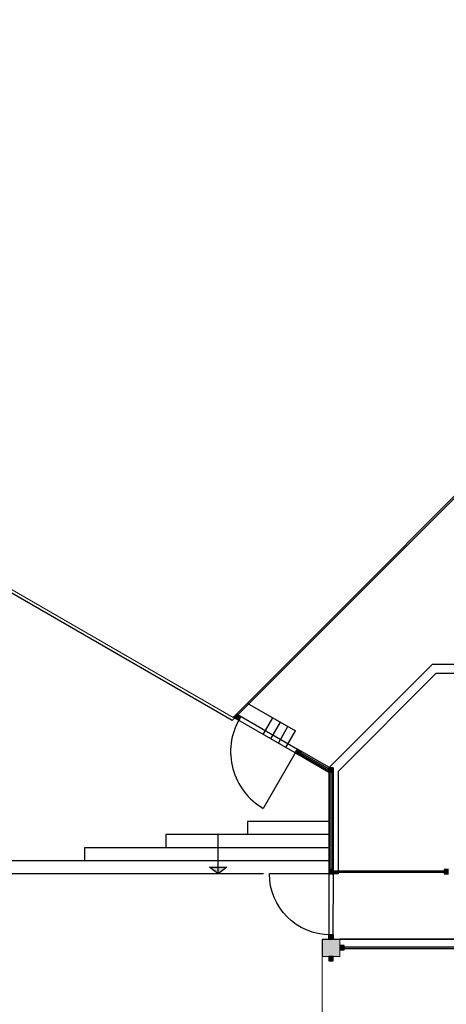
# Model space of a CAD drawing. Header units: millimetres. Extents: x -84176 to 84083, y -120487 to 61877.
# Tile 4 of 10: x -63370 to -53562, y 15814 to 38432. Entities that reach past the tile are written whole.
import ezdxf

# ---------------------------------------------------------------- set-up
doc = ezdxf.new("R2010")
doc.units = ezdxf.units.MM
doc.header["$LTSCALE"] = 100
doc.layers.get('Defpoints').update_dxf_attribs({"color": 6})
doc.layers.add('situatieschets', color=9, linetype='Continuous', lineweight=0)
for name, color, linetype in [('T--A82----_Buitenterrein', 8, 'Continuous'), ('T--L21--_Gebouwen', 2, 'Continuous'), ('T--L82----_Buitenterrein', 1, 'Continuous'), ('T--L9024_Trappen', 7, 'Continuous'), ('T--L9034_Toegangen', 1, 'Continuous')]:
    doc.layers.add(name, color=color, linetype=linetype)

# ---------------------------------------------------------------- blocks, each defined once
blk = doc.blocks.new('situatieschets')
at = {"layer": 'T--L21--_Gebouwen', "lineweight": 13}
blk.add_lwpolyline([(-81539, 83580), (-37151, 83580), (-37151, 75260), (-42502, 75260), (-58462, 59300), (-84086, 74083), (-81539, 83590), (-81539, 83580)], close=True, dxfattribs=at)
at = {"layer": 'T--L21--_Gebouwen', "lineweight": 13, "flags": 128}
blk.add_lwpolyline([(-64600, -1700), (-68461, -43400), (-56410, -43400), (-56410, -54200), (-43450, -54200), (-43450, 54200), (-56410, 54200), (-56410, 43400), (-60424, 43400), (-62414, 21910), (-71270, 21910), (-71269, 21910, 0.752528), (-75632, 6726), (-75633, 6726), (-67110, 304), (-67110, -1700), (-64600, -1700)], format="xyb", close=True, dxfattribs=at)

msp = doc.modelspace()

# ---------------------------------------------------------------- hatches: boundary and pattern name
at = {"layer": 'T--A82----_Buitenterrein', "linetype": 'Continuous', "lineweight": -3}
h = msp.add_hatch(color=256, dxfattribs=at)
h.dxf.hatch_style = 2
h.paths.add_polyline_path([(-58421, 22389), (-58335, 22339), (-58285, 22425), (-58371, 22475)])
h = msp.add_hatch(color=256, dxfattribs=at)
h.dxf.hatch_style = 2
h.paths.add_polyline_path([(-58285, 22425), (-58335, 22339), (-58421, 22389), (-58371, 22475)])
h = msp.add_hatch(color=256, dxfattribs=at)
h.dxf.hatch_style = 2
h.paths.add_polyline_path([(-56899, 21625), (-56949, 21539), (-57036, 21589), (-56986, 21675)])
h = msp.add_hatch(color=256, dxfattribs=at)
h.dxf.hatch_style = 2
h.paths.add_polyline_path([(-56260, 21176), (-56934, 21565), (-56914, 21599), (-56260, 21222)])
h = msp.add_hatch(color=256, dxfattribs=at)
h.dxf.hatch_style = 2
h.paths.add_polyline_path([(-56160, 21249), (-56260, 21249), (-56260, 21149), (-56160, 21149)])
h = msp.add_hatch(color=256, dxfattribs=at)
h.dxf.hatch_style = 2
h.paths.add_polyline_path([(-56230, 18912), (-56230, 21149), (-56190, 21149), (-56190, 18912)])
h = msp.add_hatch(color=256, dxfattribs=at)
h.dxf.hatch_style = 2
h.paths.add_polyline_path([(-56160, 18912), (-56260, 18912), (-56260, 18812), (-56160, 18812)])
h = msp.add_hatch(color=256, dxfattribs=at)
h.dxf.hatch_style = 2
h.paths.add_polyline_path([(-53610, 18842), (-56160, 18842), (-56160, 18882), (-53610, 18882)])
h = msp.add_hatch(color=256, dxfattribs=at)
h.dxf.hatch_style = 2
h.paths.add_polyline_path([(-53510, 18912), (-53610, 18912), (-53610, 18812), (-53510, 18812)])
at = {"layer": 'T--A82----_Buitenterrein', "linetype": 'Continuous', "lineweight": 13}
h = msp.add_hatch(color=256, dxfattribs=at)
h.dxf.hatch_style = 2
h.paths.add_polyline_path([(-56010, 16912), (-56010, 17312), (-56410, 17312), (-56410, 16912)])
at = {"layer": 'T--A82----_Buitenterrein', "linetype": 'Continuous', "lineweight": -3}
h = msp.add_hatch(color=256, dxfattribs=at)
h.dxf.hatch_style = 2
h.paths.add_polyline_path([(-56260, 17312), (-56260, 17412), (-56160, 17412), (-56160, 17312)])
h = msp.add_hatch(color=256, dxfattribs=at)
h.dxf.hatch_style = 2
h.paths.add_polyline_path([(-56160, 17412), (-56260, 17412), (-56260, 17312), (-56160, 17312)])
h = msp.add_hatch(color=256, dxfattribs=at)
h.dxf.hatch_style = 2
h.paths.add_polyline_path([(-56010, 17062), (-55910, 17062), (-55910, 17162), (-56010, 17162)])
h = msp.add_hatch(color=256, dxfattribs=at)
h.dxf.hatch_style = 2
h.paths.add_polyline_path([(-52210, 17132), (-52210, 17092), (-55910, 17092), (-55910, 17132)])
h = msp.add_hatch(color=256, dxfattribs=at)
h.dxf.hatch_style = 2
h.paths.add_polyline_path([(-56260, 16912), (-56260, 16812), (-56160, 16812), (-56160, 16912)])
at = {"layer": 'T--L9024_Trappen', "linetype": 'Continuous', "lineweight": -3}
h = msp.add_hatch(color=256, dxfattribs=at)
h.dxf.hatch_style = 2
h.paths.add_polyline_path([(-58806, 18812), (-59006, 18962), (-58606, 18962)])

# ---------------------------------------------------------------- linework, layer by layer
at = {"layer": 'Defpoints'}
msp.add_lwpolyline([(-81592, 46771), (-37133, 46771), (-37133, 38294), (-42505, 38294), (-58483, 22333), (-84176, 37167)], close=True, dxfattribs=at)
at = {"layer": 'T--L21--_Gebouwen', "lineweight": -3}
for p, q in [((-53887, 23622), (-56260, 21249)), ((-44590, 23622), (-53887, 23622)), ((-53800, 23412), (-56050, 21162)), ((-44800, 23412), (-53800, 23412)), ((-56050, 21162), (-56050, 18812))]:
    msp.add_line(p, q, dxfattribs=at)
at = {"layer": 'T--L21--_Gebouwen', "linetype": 'Continuous', "lineweight": -3}
msp.add_line((-56260, 21249), (-56260, 18812), dxfattribs=at)
at = {"layer": 'T--L82----_Buitenterrein'}
for p, q in [((-58140, 22734), (-57029, 22093)), ((-57769, 22012), (-57549, 22393)), ((-57596, 21912), (-57376, 22293)), ((-57423, 21812), (-57203, 22193)), ((-57249, 21712), (-57029, 22093))]:
    msp.add_line(p, q, dxfattribs=at)
at = {"layer": 'T--L82----_Buitenterrein', "linetype": 'Continuous', "lineweight": -3}
for p, q in [((-56260, 21141), (-57036, 21589)), ((-56210, 21228), (-56986, 21675)), ((-56934, 21565), (-56914, 21599)), ((-56260, 21176), (-56934, 21565)), ((-56914, 21599), (-56260, 21222)), ((-56160, 21249), (-56260, 21249)), ((-56260, 21249), (-56260, 21149)), ((-56260, 21222), (-56260, 21176)), ((-56260, 21149), (-56160, 21149)), ((-56230, 18912), (-56230, 21149)), ((-56230, 21149), (-56190, 21149)), ((-56190, 21149), (-56190, 18912)), ((-56160, 21249), (-56160, 18812)), ((-56160, 21149), (-56160, 21249)), ((-56190, 18912), (-56230, 18912)), ((-56160, 18842), (-56160, 18882)), ((-56160, 18882), (-53610, 18882)), ((-53610, 18842), (-56160, 18842)), ((-53510, 18912), (-53610, 18912)), ((-53610, 18912), (-53610, 18812)), ((-53610, 18882), (-53610, 18842)), ((-53610, 18812), (-53510, 18812)), ((-52110, 17312), (-56010, 17312)), ((-55910, 17162), (-56010, 17162)), ((-56010, 17162), (-56010, 17062)), ((-56010, 17062), (-55910, 17062)), ((-55910, 17062), (-55910, 17162)), ((-55910, 17092), (-55910, 17132)), ((-55910, 17132), (-52210, 17132)), ((-52210, 17092), (-55910, 17092)), ((-56260, 16912), (-56260, 16812)), ((-56160, 16912), (-56260, 16912)), ((-56260, 16812), (-56160, 16812)), ((-56230, 16812), (-56190, 16812)), ((-56160, 16812), (-56160, 16912))]:
    msp.add_line(p, q, dxfattribs=at)
at = {"layer": 'T--L82----_Buitenterrein', "lineweight": -3}
msp.add_line((-56050, 18812), (-56260, 18812), dxfattribs=at)
at = {"layer": 'T--L82----_Buitenterrein', "linetype": 'Continuous', "lineweight": 13}
for p, q in [((-56010, 17312), (-56410, 17312)), ((-56410, 17312), (-56410, 16912)), ((-56010, 16912), (-56010, 17312)), ((-56410, 16912), (-56010, 16912))]:
    msp.add_line(p, q, dxfattribs=at)
at = {"layer": 'T--L82----_Buitenterrein', "linetype": 'Continuous', "lineweight": -3}
for points in [[(-58421, 22389), (-58335, 22339), (-58285, 22425), (-58371, 22475)], [(-58285, 22425), (-58335, 22339), (-58421, 22389), (-58371, 22475)], [(-56899, 21625), (-56949, 21539), (-57036, 21589), (-56986, 21675)], [(-56160, 18912), (-56260, 18912), (-56260, 18812), (-56160, 18812)], [(-56260, 17312), (-56260, 17412), (-56160, 17412), (-56160, 17312)], [(-56160, 17412), (-56260, 17412), (-56260, 17312), (-56160, 17312)]]:
    msp.add_lwpolyline(points, close=True, dxfattribs=at)
at = {"layer": 'T--L9024_Trappen', "linetype": 'Continuous', "lineweight": -3}
for p, q in [((-56260, 20012), (-58133, 20012)), ((-58133, 20012), (-58133, 19712)), ((-56260, 19712), (-60006, 19712)), ((-60006, 19712), (-60006, 19412)), ((-58806, 18812), (-58806, 19712)), ((-56260, 19412), (-61878, 19412)), ((-61878, 19412), (-61878, 19112)), ((-56260, 19112), (-63751, 19112)), ((-57761, 18812), (-63751, 18812)), ((-58806, 18812), (-59006, 18962)), ((-59006, 18962), (-58606, 18962)), ((-58606, 18962), (-58806, 18812))]:
    msp.add_line(p, q, dxfattribs=at)
at = {"layer": 'T--L9034_Toegangen', "linetype": 'Continuous', "lineweight": -3}
for p, q in [((-57036, 21589), (-58462, 22412)), ((-58389, 22485), (-56986, 21675)), ((-56230, 18812), (-57630, 18812)), ((-56260, 18812), (-56260, 17412)), ((-56160, 17412), (-56155, 18812))]:
    msp.add_line(p, q, dxfattribs=at)
at = {"layer": 'T--L9034_Toegangen', "linetype": 'Continuous', "lineweight": -3, "extrusion": (0, 0, -1)}
msp.add_line((-57021, 21615), (-57771, 20316), dxfattribs=at)
msp.add_arc((56230, 18812), 1400, 270, 0, dxfattribs=at)
at = {"layer": 'T--L9034_Toegangen', "linetype": 'Continuous', "lineweight": -3}
msp.add_ellipse((-57021, 21615), major_axis=(-1500, 0), ratio=0.999988, start_param=5.759587, end_param=7.330384, dxfattribs=at)

# ---------------------------------------------------------------- block references
at = {"layer": 'situatieschets'}
msp.add_blockref('situatieschets', (-3, -36898), dxfattribs=at)

doc.saveas('drawing.dxf')
